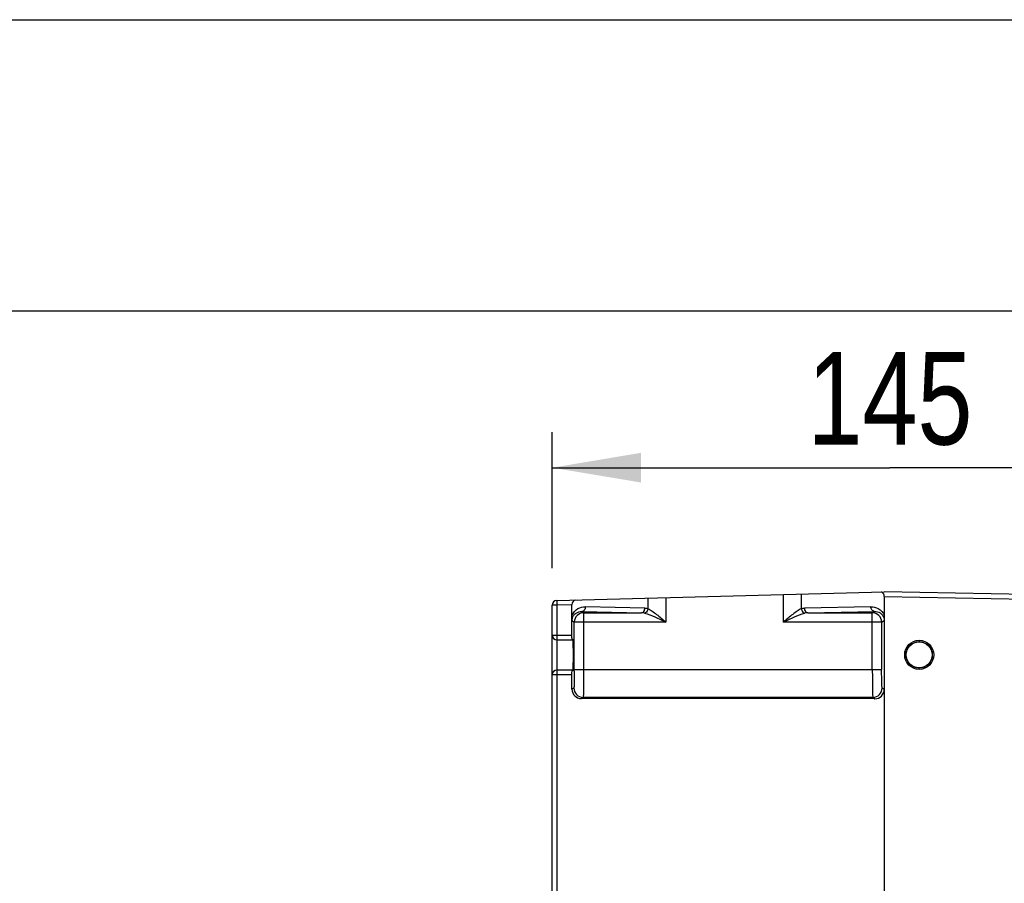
# Model space of a CAD drawing. Header units: inches. Extents: x 0 to 82.7, y 0 to 58.5.
# Tile 61 of 66: x 27.6 to 35.9, y 51.2 to 58.5. Entities that reach past the tile are written whole.
import ezdxf

# ---------------------------------------------------------------- set-up
doc = ezdxf.new("R2010")
doc.units = ezdxf.units.IN
doc.header["$LTSCALE"] = 4.547244
doc.header["$MEASUREMENT"] = 0
doc.layers.get('0').update_dxf_attribs({"linetype": 'CONTINUOUS'})
doc.styles.get("Standard").update_dxf_attribs({"font": 'txt', "width": 0.8})
doc.dimstyles.new('DIMSTYLE_1', dxfattribs={"dimtxt": 0.78125, "dimasz": 0.75, "dimexe": 0.18, "dimexo": 0.0625, "dimgap": 0.09, "dimtad": 1, "dimdec": 0, "dimzin": 4, "dimdsep": 46, "dimtxsty": 'STANDARD', "dimblk": '_FILLED', "dimblk1": '_FILLED', "dimblk2": '_FILLED', "dimcen": 0.09, "dimadec": 0, "dimazin": 0, "dimtfac": 1, "dimtdec": 0, "dimtofl": 0, "dimtmove": 0, "dimatfit": 3, "dimldrblk": '_FILLED', "dimfxl": 1, "dimtolj": 1, "dimtzin": 4, "dimarcsym": 0})

# ---------------------------------------------------------------- blocks, each defined once
blk = doc.blocks.new('_FILLED')
at = {"color": 0, "linetype": 'BYBLOCK'}
blk.add_solid([(0, 0), (-1, 0.167), (-1, -0.167)], dxfattribs=at)
blk = doc.blocks.new('*D15')
at = {"color": 7, "linetype": 'CONTINUOUS'}
for p, q in [((32.1061, 53.8343), (32.1061, 54.9825)), ((37.8127, 53.6804), (37.8127, 54.9825)), ((32.1061, 54.6825), (34.9594, 54.6825)), ((37.8127, 54.6825), (34.9594, 54.6825))]:
    blk.add_line(p, q, dxfattribs=at)
at = {"color": 7, "linetype": 'CONTINUOUS', "xscale": 0.75, "yscale": 0.75, "zscale": 0.75, "rotation": 180}
blk.add_blockref('_FILLED', (32.1061, 54.6825), dxfattribs=at)
at = {"color": 7, "linetype": 'CONTINUOUS', "xscale": 0.75, "yscale": 0.75, "zscale": 0.75}
blk.add_blockref('_FILLED', (37.8127, 54.6825), dxfattribs=at)
at = {"color": 7, "linetype": 'CONTINUOUS', "insert": (34.9594, 55.659), "char_height": 0.78125, "width": 1.875, "attachment_point": 2, "line_spacing_factor": 0.9}
blk.add_mtext('145', dxfattribs=at)

msp = doc.modelspace()

# ---------------------------------------------------------------- linework, layer by layer
at = {"color": 7, "linetype": 'CONTINUOUS'}
for p, q in [((0, 58.4646), (82.6772, 58.4646)), ((79.7244, 56.0039), (2.9528, 56.0039)), ((32.1444, 53.5612), (34.9112, 53.6336)), ((32.9161, 53.4923), (32.9161, 53.5814)), ((33.0669, 53.5853), (33.0669, 53.3791)), ((34.0596, 53.3791), (34.0596, 53.6113)), ((34.2104, 53.6153), (34.2104, 53.4923)), ((36.7243, 53.602), (34.9112, 53.6336)), ((34.9112, 53.5942), (34.9112, 49.7068)), ((34.9112, 53.5942), (36.7243, 53.5626)), ((32.1061, 49.7044), (32.1061, 53.5218)), ((32.1444, 53.5218), (32.1061, 53.5218)), ((32.2732, 53.5252), (32.1444, 53.5218)), ((32.1444, 53.5218), (32.1444, 53.2694)), ((32.2732, 53.2694), (32.2732, 53.5252)), ((32.8895, 53.4972), (32.3863, 53.5076)), ((34.7981, 53.5088), (34.237, 53.4972)), ((32.2736, 53.3921), (32.2732, 53.436)), ((32.3718, 53.4578), (32.3561, 53.4683)), ((32.3561, 53.4683), (32.8594, 53.4578)), ((32.3718, 53.4578), (32.3718, 52.9799)), ((32.3718, 53.4578), (32.8594, 53.4578)), ((34.2671, 53.4578), (34.8283, 53.4695)), ((34.2671, 53.4578), (34.8108, 53.4578)), ((34.8283, 53.4695), (34.8108, 53.4578)), ((34.8108, 52.9799), (34.8108, 53.4578)), ((34.9112, 53.4372), (34.9108, 53.3933)), ((32.2736, 53.3921), (32.2931, 53.3791)), ((32.2931, 52.9799), (32.2931, 53.3791)), ((33.0669, 53.3791), (32.2931, 53.3791)), ((34.8895, 53.3791), (34.0596, 53.3791)), ((34.8895, 53.3791), (34.9108, 53.3933)), ((34.8895, 53.3791), (34.8895, 52.9799)), ((32.1061, 53.2694), (32.2732, 53.2694)), ((32.1454, 53.2301), (32.1454, 52.9742)), ((32.1454, 53.2301), (32.2817, 53.2301)), ((35.2072, 53.2251), (35.2065, 53.2133)), ((35.2072, 52.9791), (35.2065, 52.9909)), ((32.2732, 52.9348), (32.1061, 52.9348)), ((32.1444, 52.9348), (32.1444, 49.706)), ((32.2817, 52.9742), (32.1454, 52.9742)), ((32.2732, 52.8119), (32.2732, 52.9348)), ((32.2931, 52.9799), (34.8895, 52.9799)), ((32.2891, 52.8225), (32.2732, 52.8119)), ((34.9112, 52.8107), (34.8935, 52.8225)), ((32.3519, 52.7331), (32.3678, 52.7437)), ((34.8148, 52.7437), (32.3678, 52.7437)), ((34.8148, 52.7437), (34.8324, 52.732)), ((34.8324, 52.732), (32.3519, 52.7331))]:
    msp.add_line(p, q, dxfattribs=at)
for centre, radius in [((35.2071, 53.1021), 0.123), ((35.2064, 53.1021), 0.1112), ((35.2065, 53.1021), 0.1096)]:
    msp.add_circle(centre, radius, dxfattribs=at)
for centre, radius, start, end in [((32.1454, 53.5218), 0.0394, 91.5, 180), ((32.3719, 53.379), 0.0788, 90.03705, 179.97387), ((32.8577, 53.3347), 0.1231, 76.74746, 89.23487), ((34.2688, 53.3347), 0.1231, 90.76539, 103.253), ((34.8107, 53.379), 0.0788, 0.02614, 89.96296), ((32.1454, 53.2694), 0.0394, 180, 270), ((32.1454, 52.9348), 0.0394, 90, 180), ((26.3301, 52.98), 5.963, 359.83948, 359.99935), ((32.3678, 52.8225), 0.0788, 180.02614, 269.96295), ((34.8148, 52.8225), 0.0788, 270.03705, 359.97433), ((32.352, 52.8119), 0.0787, 179.9833, 269.95709), ((34.8325, 52.8107), 0.0787, 269.91564, 359.96713)]:
    msp.add_arc(centre, radius, start, end, dxfattribs=at)
msp.add_ellipse((32.3056, 53.526), major_axis=(0.0021, 0.0394), ratio=0.819972, start_param=0.064301, end_param=1.634412, dxfattribs=at)
for points in [[(34.8916, 53.6307), (34.8899, 53.6316), (34.8881, 53.6324), (34.8862, 53.6329)], [(32.8895, 53.4972), (32.8985, 53.497), (32.9076, 53.4953), (32.9161, 53.4923)], [(34.2104, 53.4923), (34.2189, 53.4953), (34.2279, 53.497), (34.237, 53.4972)]]:
    msp.add_open_spline(points, degree=3, dxfattribs=at)
for points, knots in [([(34.9112, 53.5942), (34.9112, 53.5984), (34.9095, 53.6125), (34.9004, 53.6259), (34.8916, 53.6307)], [0, 0, 0, 0, 0.292639, 1, 1, 1, 1]), ([(32.1444, 53.5612), (32.1442, 53.5611), (32.1444, 53.5596), (32.144, 53.5579), (32.144, 53.554), (32.1439, 53.5471), (32.1441, 53.5361), (32.1443, 53.5268), (32.1444, 53.5218)], [0, 0, 0, 0, 0.019909, 0.076897, 0.169383, 0.293577, 0.617682, 1, 1, 1, 1]), ([(32.2732, 53.436), (32.283, 53.4593), (32.3172, 53.497), (32.3649, 53.5081), (32.3863, 53.5076)], [0, 0, 0, 0, 0.541638, 1, 1, 1, 1]), ([(32.3863, 53.5076), (32.3862, 53.4979), (32.3815, 53.4794), (32.3642, 53.4684), (32.3561, 53.4683)], [0, 0, 0, 0, 0.545628, 1, 1, 1, 1]), ([(32.8594, 53.4578), (32.8674, 53.4579), (32.8848, 53.4689), (32.8894, 53.4875), (32.8895, 53.4972)], [0, 0, 0, 0, 0.454107, 1, 1, 1, 1]), ([(32.9161, 53.4923), (32.9154, 53.4878), (32.911, 53.4719), (32.8977, 53.4572), (32.8859, 53.4545)], [0, 0, 0, 0, 0.272262, 1, 1, 1, 1]), ([(32.9161, 53.4923), (32.9284, 53.487), (32.9531, 53.4713), (33.0032, 53.4333), (33.041, 53.401), (33.0669, 53.3791)], [0, 0, 0, 0, 0.212301, 0.460946, 1, 1, 1, 1]), ([(34.2104, 53.4923), (34.1981, 53.487), (34.1734, 53.4713), (34.1232, 53.4333), (34.0855, 53.401), (34.0596, 53.3791)], [0, 0, 0, 0, 0.212302, 0.460946, 1, 1, 1, 1]), ([(34.2104, 53.4923), (34.211, 53.4878), (34.2154, 53.4719), (34.2288, 53.4572), (34.2405, 53.4545)], [0, 0, 0, 0, 0.272262, 1, 1, 1, 1]), ([(34.237, 53.4972), (34.237, 53.4875), (34.2417, 53.4689), (34.259, 53.4579), (34.2671, 53.4578)], [0, 0, 0, 0, 0.545628, 1, 1, 1, 1]), ([(34.7981, 53.5088), (34.8195, 53.5093), (34.8673, 53.4982), (34.9014, 53.4605), (34.9112, 53.4372)], [0, 0, 0, 0, 0.458362, 1, 1, 1, 1]), ([(34.8283, 53.4695), (34.8202, 53.4696), (34.8029, 53.4806), (34.7982, 53.4991), (34.7981, 53.5088)], [0, 0, 0, 0, 0.454108, 1, 1, 1, 1]), ([(32.2736, 53.3921), (32.2736, 53.4064), (32.2813, 53.4317), (32.3114, 53.4612), (32.3395, 53.4688), (32.3561, 53.4683)], [0, 0, 0, 0, 0.347186, 0.596264, 1, 1, 1, 1]), ([(32.8859, 53.4545), (32.9163, 53.4473), (32.9768, 53.4212), (33.0359, 53.3937), (33.0669, 53.3791)], [0, 0, 0, 0, 0.476662, 1, 1, 1, 1]), ([(34.0596, 53.3791), (34.0905, 53.3937), (34.1497, 53.4212), (34.2102, 53.4473), (34.2405, 53.4545)], [0, 0, 0, 0, 0.523336, 1, 1, 1, 1]), ([(34.8283, 53.4695), (34.8449, 53.47), (34.8731, 53.4624), (34.9031, 53.4329), (34.9108, 53.4076), (34.9108, 53.3933)], [0, 0, 0, 0, 0.403728, 0.652802, 1, 1, 1, 1]), ([(32.1444, 53.2694), (32.1444, 53.2644), (32.1445, 53.2552), (32.1446, 53.2441), (32.1449, 53.2372), (32.1449, 53.2333), (32.1453, 53.2316), (32.1452, 53.2301), (32.1454, 53.2301)], [0, 0, 0, 0, 0.382267, 0.706382, 0.83059, 0.923089, 0.980087, 1, 1, 1, 1]), ([(32.2743, 53.2301), (32.274, 53.2301), (32.2742, 53.2316), (32.2737, 53.2333), (32.2737, 53.2372), (32.2734, 53.2441), (32.2733, 53.2552), (32.2732, 53.2644), (32.2732, 53.2694)], [0, 0, 0, 0, 0.019926, 0.076937, 0.169437, 0.293633, 0.617707, 1, 1, 1, 1]), ([(32.2832, 52.9878), (32.2843, 53.0079), (32.2848, 53.0417), (32.2851, 53.0897), (32.2851, 53.1306), (32.2847, 53.1635), (32.2842, 53.1871), (32.2839, 53.2017), (32.2833, 53.2131), (32.2832, 53.2223), (32.2821, 53.2264), (32.2824, 53.2301), (32.2817, 53.2301)], [0, 0, 0, 0, 0.24884, 0.418276, 0.593612, 0.755429, 0.825544, 0.88581, 0.934515, 0.970355, 0.992289, 1, 1, 1, 1]), ([(32.1454, 52.9742), (32.1452, 52.9742), (32.1453, 52.9726), (32.1449, 52.9709), (32.1449, 52.967), (32.1446, 52.9601), (32.1445, 52.9491), (32.1444, 52.9398), (32.1444, 52.9348)], [0, 0, 0, 0, 0.019913, 0.076911, 0.16941, 0.293618, 0.617733, 1, 1, 1, 1]), ([(32.2732, 52.9348), (32.2732, 52.9398), (32.2733, 52.9491), (32.2734, 52.9601), (32.2737, 52.967), (32.2737, 52.9709), (32.2742, 52.9726), (32.274, 52.9742), (32.2743, 52.9742)], [0, 0, 0, 0, 0.382293, 0.706367, 0.830563, 0.923063, 0.980074, 1, 1, 1, 1]), ([(32.2817, 52.9742), (32.2821, 52.9742), (32.2822, 52.9759), (32.283, 52.9796), (32.2831, 52.9844), (32.2832, 52.9878)], [0, 0, 0, 0, 0.069119, 0.258943, 1, 1, 1, 1]), ([(32.2931, 52.9633), (32.2931, 52.9451), (32.2929, 52.9189), (32.2923, 52.8858), (32.2919, 52.8649), (32.2912, 52.8481), (32.291, 52.8349), (32.2896, 52.8277), (32.29, 52.823), (32.2891, 52.8225)], [0, 0, 0, 0, 0.385913, 0.557058, 0.70622, 0.828534, 0.919992, 0.977651, 1, 1, 1, 1]), ([(32.3718, 52.9799), (32.3718, 52.9501), (32.3717, 52.9068), (32.3712, 52.8516), (32.3708, 52.8164), (32.3699, 52.7875), (32.3701, 52.7652), (32.3679, 52.7524), (32.369, 52.745), (32.3678, 52.7437)], [0, 0, 0, 0, 0.37861, 0.550009, 0.700729, 0.825191, 0.918625, 0.977583, 1, 1, 1, 1]), ([(34.8108, 52.9799), (34.8108, 52.9501), (34.8109, 52.9068), (34.8114, 52.8516), (34.8118, 52.8164), (34.8127, 52.7875), (34.8126, 52.7652), (34.8147, 52.7524), (34.8136, 52.745), (34.8148, 52.7437)], [0, 0, 0, 0, 0.37861, 0.550009, 0.700728, 0.825191, 0.918625, 0.977583, 1, 1, 1, 1]), ([(34.8935, 52.8225), (34.8925, 52.8231), (34.8931, 52.8284), (34.8915, 52.8367), (34.8913, 52.8517), (34.8905, 52.8708), (34.8901, 52.8944), (34.8896, 52.9311), (34.8895, 52.96), (34.8895, 52.9799)], [0, 0, 0, 0, 0.022685, 0.081692, 0.175122, 0.299547, 0.450206, 0.621532, 1, 1, 1, 1])]:
    msp.add_open_spline(points, degree=3, knots=knots, dxfattribs=at)

# ---------------------------------------------------------------- dimensions: what is measured, and where the dimension line sits
dim = msp.add_linear_dim(base=(32.1061, 54.6825), p1=(37.8127, 53.6804), p2=(32.1061, 53.8343), angle=180, dimstyle='DIMSTYLE_1', dxfattribs=at)
dim.commit()
dim.dimension.update_dxf_attribs({"geometry": '*D15', "text_midpoint": (34.0219, 55.2684), "dimtype": 160})

doc.saveas('drawing.dxf')
